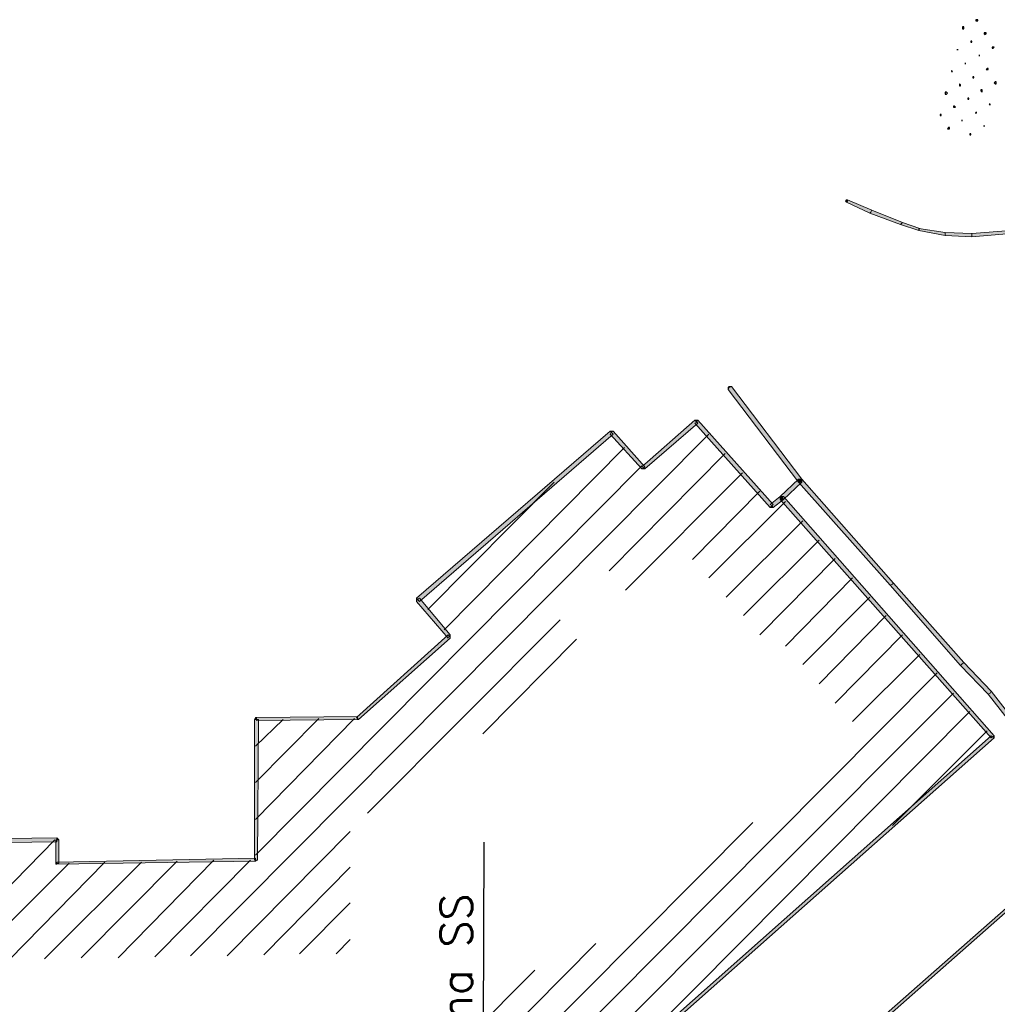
# Model space of a CAD drawing. Header units: millimetres. Extents: x -27 to 2301, y -256 to 766.
# Tile 37 of 97: x 180 to 211, y 107 to 139. Entities that reach past the tile are written whole.
import ezdxf
from ezdxf.enums import TextEntityAlignment as Align

# ---------------------------------------------------------------- set-up
doc = ezdxf.new("R2010")
doc.units = ezdxf.units.MM
doc.layers.add('SIV-ONDERGROND-ALG', color=251, linetype='Continuous')
doc.layers.add('SIV-VRI-MAATVOERING', color=7, linetype='Continuous')
doc.styles.add('ROMANS', font='romans.shx', dxfattribs={"width": 0.7})

# ---------------------------------------------------------------- blocks, each defined once
blk = doc.blocks.new('162')
at = {"style": 'ROMANS'}
blk.add_attdef('ARM.NR', text='', height=500, dxfattribs=at).set_placement((0, 0), align=Align.MIDDLE)

msp = doc.modelspace()

# ---------------------------------------------------------------- hatches: boundary and pattern name
at = {"layer": 'SIV-ONDERGROND-ALG'}
h = msp.add_hatch(color=256, dxfattribs=at)
h.dxf.hatch_style = 2
h.paths.add_polyline_path([(205.972, 132.765), (205.94, 132.797), (205.972, 132.829), (206.005, 132.829), (206.005, 132.797)])
h = msp.add_hatch(color=256, dxfattribs=at)
h.dxf.hatch_style = 2
h.paths.add_polyline_path([(206.005, 132.797), (205.972, 132.765), (206.712, 132.411), (206.744, 132.443), (206.777, 132.507), (206.005, 132.829)])
h = msp.add_hatch(color=256, dxfattribs=at)
h.dxf.hatch_style = 2
h.paths.add_polyline_path([(206.744, 132.443), (206.712, 132.411), (207.677, 132.057), (207.709, 132.089), (207.741, 132.121), (206.777, 132.507)])
h = msp.add_hatch(color=256, dxfattribs=at)
h.dxf.hatch_style = 2
h.paths.add_polyline_path([(207.709, 132.089), (207.677, 132.057), (208.256, 131.864), (208.256, 131.896), (208.288, 131.928), (207.741, 132.121)])
h = msp.add_hatch(color=256, dxfattribs=at)
h.dxf.hatch_style = 2
h.paths.add_polyline_path([(207.677, 132.057), (207.709, 132.057), (207.677, 132.025)])
h = msp.add_hatch(color=256, dxfattribs=at)
h.dxf.hatch_style = 2
h.paths.add_polyline_path([(208.256, 131.896), (208.256, 131.864), (209.092, 131.703), (209.092, 131.8), (208.256, 131.928)])
h = msp.add_hatch(color=256, dxfattribs=at)
h.dxf.hatch_style = 2
h.paths.add_polyline_path([(209.929, 131.735), (209.929, 131.671), (211.151, 131.768), (211.151, 131.864), (209.929, 131.768)])
h = msp.add_hatch(color=256, dxfattribs=at)
h.dxf.hatch_style = 2
h.paths.add_polyline_path([(209.092, 131.735), (209.092, 131.703), (209.929, 131.671), (209.929, 131.768), (209.092, 131.8)])
h = msp.add_hatch(color=256, dxfattribs=at)
h.dxf.hatch_style = 2
h.paths.add_polyline_path([(209.929, 131.671), (209.929, 131.703), (209.961, 131.671)])
h = msp.add_hatch(color=256, dxfattribs=at)
h.dxf.hatch_style = 2
h.paths.add_polyline_path([(204.525, 123.951), (204.557, 124.016), (202.338, 126.943), (202.273, 126.911), (202.241, 126.846), (204.461, 123.919)])
h = msp.add_hatch(color=256, dxfattribs=at)
h.dxf.hatch_style = 2
h.paths.add_polyline_path([(202.241, 126.846), (202.241, 126.911), (202.273, 126.943), (202.338, 126.943), (202.273, 126.911)])
h = msp.add_hatch(color=256, dxfattribs=at)
h.dxf.hatch_style = 2
h.paths.add_polyline_path([(201.244, 125.817), (201.18, 125.881), (199.507, 124.402), (199.572, 124.37), (199.604, 124.337), (201.276, 125.785)])
h = msp.add_hatch(color=256, dxfattribs=at)
h.dxf.hatch_style = 2
h.paths.add_polyline_path([(203.624, 123.179), (203.657, 123.212), (201.276, 125.881), (201.244, 125.817), (201.18, 125.785), (203.56, 123.115)])
h = msp.add_hatch(color=256, dxfattribs=at)
h.dxf.hatch_style = 2
h.paths.add_polyline_path([(201.276, 125.881), (201.18, 125.881), (201.244, 125.817)])
h = msp.add_hatch(color=256, dxfattribs=at)
h.dxf.hatch_style = 2
h.paths.add_polyline_path([(198.542, 125.495), (198.51, 125.527), (192.399, 120.252), (192.431, 120.22), (192.495, 120.156), (198.607, 125.431)])
h = msp.add_hatch(color=256, dxfattribs=at)
h.dxf.hatch_style = 2
h.paths.add_polyline_path([(199.572, 124.37), (199.604, 124.402), (198.607, 125.527), (198.542, 125.495), (198.51, 125.431), (199.507, 124.337)])
h = msp.add_hatch(color=256, dxfattribs=at)
h.dxf.hatch_style = 2
h.paths.add_polyline_path([(198.607, 125.527), (198.51, 125.527), (198.542, 125.495)])
h = msp.add_hatch(color=256, dxfattribs=at)
h.dxf.hatch_style = 2
h.paths.add_polyline_path([(199.604, 124.337), (199.507, 124.337), (199.572, 124.37)])
h = msp.add_hatch(color=256, dxfattribs=at)
h.dxf.hatch_style = 2
h.paths.add_polyline_path([(204.525, 123.951), (204.461, 124.016), (203.882, 123.469), (203.946, 123.437), (203.978, 123.372), (204.557, 123.919)])
h = msp.add_hatch(color=256, dxfattribs=at)
h.dxf.hatch_style = 2
h.paths.add_polyline_path([(204.461, 123.919), (204.461, 123.984), (204.493, 124.016), (204.557, 124.016), (204.525, 123.951)])
h = msp.add_hatch(color=256, dxfattribs=at)
h.dxf.hatch_style = 2
h.paths.add_polyline_path([(204.525, 123.951), (204.461, 123.919), (207.355, 120.671), (207.42, 120.703), (207.452, 120.735), (204.557, 124.016)])
h = msp.add_hatch(color=256, dxfattribs=at)
h.dxf.hatch_style = 2
h.paths.add_polyline_path([(204.461, 124.016), (204.525, 124.016), (204.557, 123.984), (204.557, 123.919), (204.525, 123.951)])
h = msp.add_hatch(color=256, dxfattribs=at)
h.dxf.hatch_style = 2
h.paths.add_polyline_path([(204.557, 124.016), (204.557, 123.951), (204.525, 123.919), (204.461, 123.919), (204.525, 123.951)])
h = msp.add_hatch(color=256, dxfattribs=at)
h.dxf.hatch_style = 2
h.paths.add_polyline_path([(203.946, 123.437), (203.882, 123.469), (203.56, 123.212), (203.624, 123.179), (203.657, 123.115), (203.978, 123.372)])
h = msp.add_hatch(color=256, dxfattribs=at)
h.dxf.hatch_style = 2
h.paths.add_polyline_path([(210.572, 115.878), (210.636, 115.91), (203.978, 123.469), (203.946, 123.437), (203.882, 123.372), (210.54, 115.846)])
h = msp.add_hatch(color=256, dxfattribs=at)
h.dxf.hatch_style = 2
h.paths.add_polyline_path([(203.978, 123.469), (203.882, 123.469), (203.946, 123.437)])
h = msp.add_hatch(color=256, dxfattribs=at)
h.dxf.hatch_style = 2
h.paths.add_polyline_path([(203.978, 123.372), (203.914, 123.372), (203.882, 123.405), (203.882, 123.469), (203.946, 123.437)])
h = msp.add_hatch(color=256, dxfattribs=at)
h.dxf.hatch_style = 2
h.paths.add_polyline_path([(203.657, 123.115), (203.56, 123.115), (203.624, 123.179)])
h = msp.add_hatch(color=256, dxfattribs=at)
h.dxf.hatch_style = 2
h.paths.add_polyline_path([(207.42, 120.703), (207.355, 120.671), (209.575, 118.13), (209.607, 118.162), (209.671, 118.226), (207.452, 120.735)])
h = msp.add_hatch(color=256, dxfattribs=at)
h.dxf.hatch_style = 2
h.paths.add_polyline_path([(192.399, 120.252), (192.399, 120.156), (192.431, 120.22)])
h = msp.add_hatch(color=256, dxfattribs=at)
h.dxf.hatch_style = 2
h.paths.add_polyline_path([(192.431, 120.22), (192.399, 120.156), (193.396, 118.998), (193.428, 119.062), (193.46, 119.094), (192.495, 120.252)])
h = msp.add_hatch(color=256, dxfattribs=at)
h.dxf.hatch_style = 2
h.paths.add_polyline_path([(193.428, 119.062), (193.396, 119.094), (190.501, 116.489), (190.533, 116.457), (190.565, 116.425), (193.46, 118.998)])
h = msp.add_hatch(color=256, dxfattribs=at)
h.dxf.hatch_style = 2
h.paths.add_polyline_path([(193.46, 119.094), (193.46, 118.998), (193.428, 119.062)])
h = msp.add_hatch(color=256, dxfattribs=at)
h.dxf.hatch_style = 2
h.paths.add_polyline_path([(209.607, 118.162), (209.575, 118.13), (210.443, 117.229), (210.508, 117.261), (210.54, 117.325), (209.671, 118.226)])
h = msp.add_hatch(color=256, dxfattribs=at)
h.dxf.hatch_style = 2
h.paths.add_polyline_path([(210.508, 117.261), (210.443, 117.229), (211.28, 116.167), (211.344, 116.2), (211.376, 116.232), (210.54, 117.325)])
h = msp.add_hatch(color=256, dxfattribs=at)
h.dxf.hatch_style = 2
h.paths.add_polyline_path([(187.349, 116.489), (187.317, 116.489), (187.284, 116.425), (187.349, 116.425)])
h = msp.add_hatch(color=256, dxfattribs=at)
h.dxf.hatch_style = 2
h.paths.add_polyline_path([(187.349, 116.425), (187.284, 116.425), (187.284, 111.986), (187.381, 111.986), (187.413, 116.425)])
h = msp.add_hatch(color=256, dxfattribs=at)
h.dxf.hatch_style = 2
h.paths.add_polyline_path([(190.533, 116.457), (190.533, 116.521), (187.349, 116.489), (187.349, 116.393), (190.533, 116.425)])
h = msp.add_hatch(color=256, dxfattribs=at)
h.dxf.hatch_style = 2
h.paths.add_polyline_path([(190.565, 116.425), (190.533, 116.425), (190.533, 116.457)])
h = msp.add_hatch(color=256, dxfattribs=at)
h.dxf.hatch_style = 2
h.paths.add_polyline_path([(198.253, 104.942), (198.285, 104.91), (210.636, 115.846), (210.572, 115.878), (210.54, 115.91), (198.221, 104.974)])
h = msp.add_hatch(color=256, dxfattribs=at)
h.dxf.hatch_style = 2
h.paths.add_polyline_path([(210.636, 115.846), (210.636, 115.91), (210.572, 115.878)])
h = msp.add_hatch(color=256, dxfattribs=at)
h.dxf.hatch_style = 2
h.paths.add_polyline_path([(181.044, 112.629), (181.044, 112.694), (176.316, 112.629), (176.316, 112.501), (181.044, 112.565)])
h = msp.add_hatch(color=256, dxfattribs=at)
h.dxf.hatch_style = 2
h.paths.add_polyline_path([(181.044, 111.889), (181.109, 111.889), (181.109, 112.629), (181.012, 112.629), (181.012, 111.889)])
h = msp.add_hatch(color=256, dxfattribs=at)
h.dxf.hatch_style = 2
h.paths.add_polyline_path([(181.109, 112.629), (181.077, 112.661), (181.044, 112.694), (181.044, 112.629)])
h = msp.add_hatch(color=256, dxfattribs=at)
h.dxf.hatch_style = 2
h.paths.add_polyline_path([(187.317, 111.986), (187.317, 112.05), (181.044, 111.922), (181.044, 111.857), (187.317, 111.954)])
h = msp.add_hatch(color=256, dxfattribs=at)
h.dxf.hatch_style = 2
h.paths.add_polyline_path([(187.381, 111.986), (187.349, 111.986), (187.317, 111.954), (187.317, 111.986)])
h = msp.add_hatch(color=256, dxfattribs=at)
h.dxf.hatch_style = 2
h.paths.add_polyline_path([(181.044, 111.857), (181.012, 111.857), (181.012, 111.889), (181.044, 111.889)])
h = msp.add_hatch(color=256, dxfattribs=at)
h.dxf.hatch_style = 2
h.paths.add_polyline_path([(193.589, 95.035), (193.621, 95.003), (211.344, 110.635), (211.312, 110.667), (211.28, 110.699), (193.524, 95.067)])

# ---------------------------------------------------------------- linework, layer by layer
at = {"layer": 'SIV-ONDERGROND-ALG', "lineweight": 25}
for points in [[(210.09, 138.49), (210.122, 138.49), (210.122, 138.522), (210.057, 138.522), (210.057, 138.49), (210.09, 138.49)], [(209.671, 138.233), (209.671, 138.233), (209.671, 138.265), (209.671, 138.297), (209.639, 138.297), (209.639, 138.233), (209.671, 138.233)], [(210.347, 138.04), (210.347, 138.072), (210.379, 138.072), (210.379, 138.104), (210.315, 138.104), (210.315, 138.072), (210.347, 138.04)], [(209.897, 137.815), (209.929, 137.815), (209.929, 137.847), (209.897, 137.847), (209.897, 137.815)], [(209.478, 137.557), (209.478, 137.557), (209.478, 137.589), (209.478, 137.589), (209.478, 137.557)], [(210.572, 137.622), (210.604, 137.622), (210.636, 137.654), (210.604, 137.654), (210.572, 137.654), (210.572, 137.622)], [(209.736, 137.139), (209.736, 137.139), (209.736, 137.139), (209.704, 137.139), (209.736, 137.139)], [(210.154, 137.396), (210.154, 137.396), (210.186, 137.396), (210.186, 137.396), (210.154, 137.396)], [(209.285, 136.882), (209.318, 136.882), (209.318, 136.882), (209.285, 136.914), (209.285, 136.882), (209.285, 136.882), (209.285, 136.882)], [(210.411, 136.946), (210.443, 136.946), (210.443, 136.978), (210.411, 136.978), (210.379, 136.946), (210.411, 136.946)], [(209.543, 136.431), (209.575, 136.431), (209.575, 136.464), (209.543, 136.496), (209.543, 136.464), (209.543, 136.464), (209.543, 136.431), (209.543, 136.431)], [(209.993, 136.689), (209.993, 136.689), (209.993, 136.721), (209.961, 136.721), (209.961, 136.689), (209.993, 136.689)], [(210.668, 136.496), (210.701, 136.496), (210.701, 136.56), (210.668, 136.56), (210.636, 136.528), (210.668, 136.496)], [(209.125, 136.174), (209.157, 136.206), (209.125, 136.238), (209.092, 136.238), (209.092, 136.174), (209.125, 136.174)], [(210.25, 136.238), (210.25, 136.271), (210.25, 136.303), (210.218, 136.303), (210.218, 136.271), (210.25, 136.238)], [(209.8, 136.013), (209.832, 136.013), (209.832, 136.045), (209.8, 136.045), (209.8, 136.013), (209.8, 136.013)], [(209.35, 135.756), (209.414, 135.756), (209.382, 135.788), (209.382, 135.788), (209.35, 135.788), (209.35, 135.756)], [(210.057, 135.563), (210.057, 135.595), (210.09, 135.595), (210.057, 135.595), (210.057, 135.595), (210.057, 135.563)], [(210.508, 135.82), (210.508, 135.852), (210.508, 135.852), (210.476, 135.852), (210.476, 135.852), (210.508, 135.82)], [(208.932, 135.499), (208.964, 135.499), (208.964, 135.531), (208.932, 135.531), (208.932, 135.499)], [(209.607, 135.338), (209.607, 135.338), (209.639, 135.338), (209.639, 135.338), (209.607, 135.338)], [(209.189, 135.081), (209.221, 135.081), (209.221, 135.113), (209.189, 135.113), (209.157, 135.081), (209.157, 135.081), (209.189, 135.081)], [(210.315, 135.145), (210.315, 135.145), (210.315, 135.177), (210.315, 135.177), (210.315, 135.145)], [(209.864, 134.888), (209.897, 134.888), (209.897, 134.92), (209.864, 134.92), (209.864, 134.888), (209.864, 134.888)], [(185.258, 108.962), (201.63, 125.431)], [(193.267, 119.255), (198.96, 125.013)], [(198.478, 121.121), (202.145, 124.82)], [(187.317, 112.147), (199.507, 124.434)], [(198.993, 120.51), (202.692, 124.209)], [(192.753, 119.899), (196.741, 123.919)], [(201.115, 121.475), (203.238, 123.63)], [(201.63, 120.896), (204.042, 123.308)], [(202.177, 120.285), (204.589, 122.697)], [(202.724, 119.706), (205.104, 122.086)], [(203.238, 119.094), (205.619, 121.507)], [(204.042, 118.741), (206.165, 120.896)], [(204.589, 118.162), (206.712, 120.285)], [(205.104, 117.551), (207.227, 119.706)], [(190.855, 113.466), (196.934, 119.577)], [(205.619, 116.939), (207.741, 119.094)], [(194.489, 115.974), (197.449, 118.966)], [(206.165, 116.36), (208.288, 118.483)], [(193.299, 102.272), (208.835, 117.904)], [(197.642, 105.521), (209.35, 117.261)], [(198.221, 104.942), (209.864, 116.682)], [(187.317, 114.431), (189.311, 116.457)], [(187.317, 113.273), (190.437, 116.457)], [(187.317, 115.588), (188.185, 116.425)], [(207.42, 113.08), (210.411, 116.071)], [(192.174, 102.272), (203.013, 113.176)], [(186.416, 108.962), (190.308, 112.887)], [(177.989, 109.574), (180.98, 112.629)], [(181.816, 108.898), (184.84, 111.954)], [(182.974, 108.898), (185.998, 111.986)], [(184.132, 108.93), (187.156, 111.986)], [(178.375, 108.834), (181.43, 111.889)], [(179.533, 108.834), (182.556, 111.922)], [(180.658, 108.866), (183.714, 111.922)], [(187.574, 108.995), (190.308, 111.761)], [(188.7, 109.027), (190.308, 110.635)], [(189.858, 109.027), (190.308, 109.477)], [(191.048, 102.272), (198.06, 109.348)], [(189.922, 102.272), (196.13, 108.512)]]:
    msp.add_lwpolyline(points, dxfattribs=at)
at = {"layer": 'SIV-ONDERGROND-ALG', "lineweight": 5}
for points in [[(205.972, 132.765), (205.94, 132.797), (205.972, 132.829), (206.005, 132.829)], [(206.005, 132.797), (205.972, 132.765), (206.712, 132.411), (206.744, 132.443), (206.777, 132.507), (206.005, 132.829), (206.005, 132.797)], [(206.744, 132.443), (206.712, 132.411), (207.677, 132.057), (207.709, 132.089), (207.741, 132.121), (206.777, 132.507), (206.744, 132.443)], [(207.709, 132.089), (207.677, 132.057), (208.256, 131.864), (208.256, 131.896), (208.288, 131.928), (207.741, 132.121), (207.709, 132.089)], [(208.256, 131.896), (208.256, 131.864), (209.092, 131.703), (209.092, 131.8), (208.256, 131.928), (208.256, 131.896)], [(208.256, 131.864), (208.256, 131.864)], [(209.929, 131.735), (209.929, 131.671), (211.151, 131.768), (211.151, 131.864), (209.929, 131.768), (209.929, 131.735)], [(209.092, 131.735), (209.092, 131.703), (209.929, 131.671), (209.929, 131.768), (209.092, 131.8), (209.092, 131.735)], [(204.525, 123.951), (204.557, 124.016), (202.338, 126.943), (202.273, 126.911), (202.241, 126.846), (204.461, 123.919), (204.525, 123.951)], [(202.241, 126.846), (202.241, 126.911), (202.273, 126.943), (202.338, 126.943)], [(201.244, 125.817), (201.18, 125.881), (199.507, 124.402), (199.572, 124.37), (199.604, 124.337), (201.276, 125.785), (201.244, 125.817)], [(203.624, 123.179), (203.657, 123.212), (201.276, 125.881), (201.244, 125.817), (201.18, 125.785), (203.56, 123.115), (203.624, 123.179)], [(201.276, 125.881), (201.18, 125.881)], [(198.542, 125.495), (198.51, 125.527), (192.399, 120.252), (192.431, 120.22), (192.495, 120.156), (198.607, 125.431), (198.542, 125.495)], [(199.572, 124.37), (199.604, 124.402), (198.607, 125.527), (198.542, 125.495), (198.51, 125.431), (199.507, 124.337), (199.572, 124.37)], [(198.607, 125.527), (198.51, 125.527)], [(199.604, 124.337), (199.507, 124.337)], [(204.525, 123.951), (204.461, 124.016), (203.882, 123.469), (203.946, 123.437), (203.978, 123.372), (204.557, 123.919), (204.525, 123.951)], [(204.461, 123.919), (204.461, 123.984), (204.493, 124.016), (204.557, 124.016)], [(204.525, 123.951), (204.461, 123.919), (207.355, 120.671), (207.42, 120.703), (207.452, 120.735), (204.557, 124.016), (204.525, 123.951)], [(204.461, 124.016), (204.525, 124.016), (204.557, 123.984), (204.557, 123.919)], [(204.557, 124.016), (204.557, 123.951), (204.525, 123.919), (204.461, 123.919)], [(203.946, 123.437), (203.882, 123.469), (203.56, 123.212), (203.624, 123.179), (203.657, 123.115), (203.978, 123.372), (203.946, 123.437)], [(210.572, 115.878), (210.636, 115.91), (203.978, 123.469), (203.946, 123.437), (203.882, 123.372), (210.54, 115.846), (210.572, 115.878)], [(203.978, 123.469), (203.882, 123.469)], [(203.978, 123.372), (203.914, 123.372), (203.882, 123.405), (203.882, 123.469)], [(203.657, 123.115), (203.56, 123.115)], [(207.42, 120.703), (207.355, 120.671), (209.575, 118.13), (209.607, 118.162), (209.671, 118.226), (207.452, 120.735), (207.42, 120.703)], [(192.399, 120.252), (192.399, 120.156)], [(192.431, 120.22), (192.399, 120.156), (193.396, 118.998), (193.428, 119.062), (193.46, 119.094), (192.495, 120.252), (192.431, 120.22)], [(193.428, 119.062), (193.396, 119.094), (190.501, 116.489), (190.533, 116.457), (190.565, 116.425), (193.46, 118.998), (193.428, 119.062)], [(193.46, 119.094), (193.46, 118.998)], [(209.607, 118.162), (209.575, 118.13), (210.443, 117.229), (210.508, 117.261), (210.54, 117.325), (209.671, 118.226), (209.607, 118.162)], [(210.508, 117.261), (210.443, 117.229), (211.28, 116.167), (211.344, 116.2), (211.376, 116.232), (210.54, 117.325), (210.508, 117.261)], [(187.349, 116.489), (187.317, 116.489), (187.284, 116.425)], [(187.349, 116.425), (187.284, 116.425), (187.284, 111.986), (187.381, 111.986), (187.413, 116.425), (187.349, 116.425)], [(190.533, 116.457), (190.533, 116.521), (187.349, 116.489), (187.349, 116.393), (190.533, 116.425), (190.533, 116.457)], [(190.565, 116.425), (190.533, 116.425)], [(198.253, 104.942), (198.285, 104.91), (210.636, 115.846), (210.572, 115.878), (210.54, 115.91), (198.221, 104.974), (198.253, 104.942)], [(210.636, 115.846), (210.636, 115.91)], [(181.044, 112.629), (181.044, 112.694), (176.316, 112.629), (176.316, 112.501), (181.044, 112.565), (181.044, 112.629)], [(181.044, 111.889), (181.109, 111.889), (181.109, 112.629), (181.012, 112.629), (181.012, 111.889), (181.044, 111.889)], [(181.109, 112.629), (181.109, 112.629), (181.077, 112.661), (181.044, 112.694)], [(187.317, 111.986), (187.317, 112.05), (181.044, 111.922), (181.044, 111.857), (187.317, 111.954), (187.317, 111.986)], [(187.381, 111.986), (187.349, 111.986), (187.317, 111.954)], [(181.044, 111.857), (181.044, 111.857), (181.012, 111.857), (181.012, 111.889)], [(193.589, 95.035), (193.621, 95.003), (211.344, 110.635), (211.312, 110.667), (211.28, 110.699), (193.524, 95.067), (193.589, 95.035)]]:
    msp.add_lwpolyline(points, dxfattribs=at)
at = {"layer": 'SIV-VRI-MAATVOERING'}
msp.add_line((194.472, 98.281), (194.534, 112.555), dxfattribs=at)

# ---------------------------------------------------------------- block references
ref = msp.add_blockref('162', (194.109, 102.914), dxfattribs=dict(at, xscale=0.001999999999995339, yscale=0.001999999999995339, zscale=0.001999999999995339, rotation=90))
ref.add_attrib('ARM.NR', '70.00m na SS', dxfattribs={"layer": '0', "height": 1, "rotation": 90, "style": 'ROMANS'}).set_placement((193.654, 106.007), align=Align.MIDDLE)

doc.saveas('drawing.dxf')
